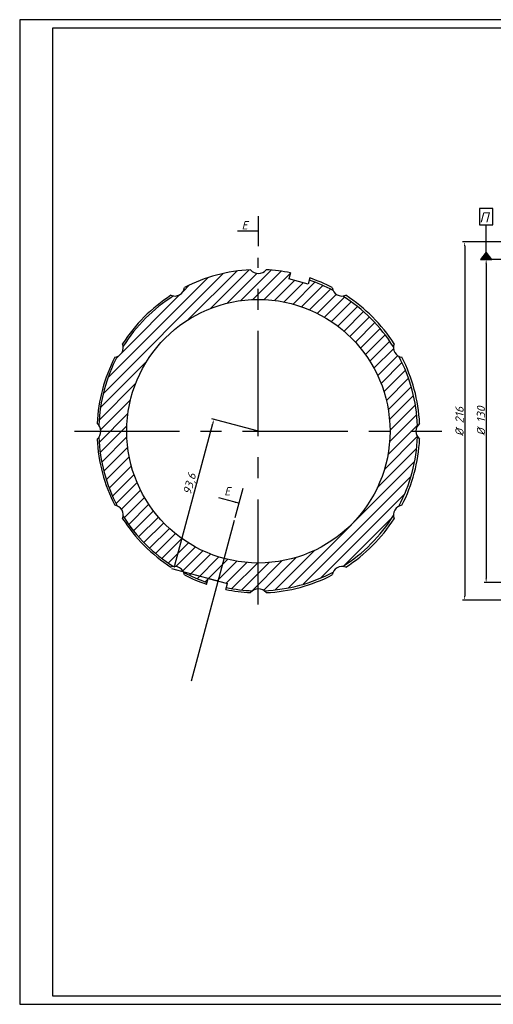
# Model space of a CAD drawing. Header units: millimetres. Extents: x 251 to 1597, y -308 to 286.
# Tile 2 of 7: x 756 to 1042, y -308 to 286. Entities that reach past the tile are written whole.
import ezdxf

# ---------------------------------------------------------------- set-up
doc = ezdxf.new("R2010")
doc.units = ezdxf.units.MM
doc.linetypes.add('CENTERX2', pattern=[101.6, 63.5, -12.7, 12.7, -12.7])
for name, color, linetype in [('Основной', 7, 'Continuous'), ('Ось', 3, 'CENTERX2'), ('Размерный', 1, 'Continuous'), ('Текст', 5, 'Continuous'), ('Штриховка', 191, 'Continuous')]:
    doc.layers.add(name, color=color, linetype=linetype)
doc.styles.add('ROMANS', font='romans.shx', dxfattribs={"oblique": 15, "height": 5})
doc.dimstyles.new('ISO-25', dxfattribs={"dimtxt": 2.5, "dimasz": 2.5, "dimexe": 1.25, "dimexo": 0.625, "dimtad": 1, "dimtxsty": 'Standard', "dimcen": 2.5, "dimadec": 0, "dimazin": 0, "dimtfac": 1, "dimtmove": 0, "dimatfit": 3, "dimfxl": 0, "dimarcsym": 0})

# ---------------------------------------------------------------- blocks, each defined once
blk = doc.blocks.new('*D27')
at = {"layer": 'Defpoints', "color": 0}
for p in [(1075.74, 151.95), (1025.07, -64.05), (1075.74, -64.05)]:
    blk.add_point(p, dxfattribs=at)
at = {"layer": 'Размерный', "color": 0, "lineweight": -2}
for p, q in [((1075.12, 151.95), (1023.82, 151.95)), ((1025.07, 149.45), (1025.07, -61.55)), ((1075.12, -64.05), (1023.82, -64.05))]:
    blk.add_line(p, q, dxfattribs=at)
at = {"layer": 'Размерный', "color": 0}
for points in [[(1024.65, 149.45), (1025.49, 149.45), (1025.07, 151.95)], [(1024.65, -61.55), (1025.49, -61.55), (1025.07, -64.05)]]:
    blk.add_solid(points, dxfattribs=at)
at = {"layer": 'Размерный', "color": 5, "insert": (1021.94, 43.63), "char_height": 5, "attachment_point": 5, "rotation": 90, "style": 'ROMANS'}
blk.add_mtext('%%c 216', dxfattribs=at)
blk = doc.blocks.new('*D28')
at = {"layer": 'Defpoints', "color": 0}
for p in [(873.63, 44.94), (900.32, 37.79), (876.1, -52.6)]:
    blk.add_point(p, dxfattribs=at)
at = {"layer": 'Размерный', "color": 0, "lineweight": -2}
for p, q in [((850.06, -43.04), (872.98, 42.52)), ((899.71, 37.95), (872.42, 45.26)), ((875.49, -52.44), (848.2, -45.13))]:
    blk.add_line(p, q, dxfattribs=at)
at = {"layer": 'Размерный', "color": 0}
for points in [[(872.58, 42.63), (873.39, 42.42), (873.63, 44.94)], [(849.66, -42.93), (850.46, -43.14), (849.41, -45.45)]]:
    blk.add_solid(points, dxfattribs=at)
at = {"layer": 'Размерный', "color": 5, "insert": (859.44, 5.88), "char_height": 5, "attachment_point": 5, "rotation": 75, "style": 'ROMANS'}
blk.add_mtext('93,6', dxfattribs=at)
blk = doc.blocks.new('*D31')
at = {"layer": 'Defpoints', "color": 0}
for p in [(1137.05, 141.44), (1038.06, -53.54), (1137.03, -53.54)]:
    blk.add_point(p, dxfattribs=at)
at = {"layer": 'Размерный', "color": 0, "lineweight": -2}
for p, q in [((1136.43, 141.44), (1036.81, 141.44)), ((1038.06, 138.94), (1038.06, -51.04)), ((1136.41, -53.54), (1036.81, -53.54))]:
    blk.add_line(p, q, dxfattribs=at)
at = {"layer": 'Размерный', "color": 0}
for points in [[(1037.64, 138.94), (1038.47, 138.94), (1038.06, 141.44)], [(1037.64, -51.04), (1038.47, -51.04), (1038.06, -53.54)]]:
    blk.add_solid(points, dxfattribs=at)
at = {"layer": 'Размерный', "color": 5, "insert": (1034.93, 43.95), "char_height": 5, "attachment_point": 5, "rotation": 90, "style": 'ROMANS'}
blk.add_mtext('%%c 130', dxfattribs=at)

msp = doc.modelspace()

# ---------------------------------------------------------------- hatches: boundary and pattern name
at = {"layer": 'Размерный'}
msp.add_hatch(color=256, dxfattribs=at).paths.add_polyline_path([(1034.623, 141.439), (1041.488, 141.439), (1038.056, 145.751)])
at = {"layer": 'Штриховка'}
h = msp.add_hatch(dxfattribs=at)
h.set_pattern_fill('ANSI31', color=256, scale=1.5, style=0)
h.set_pattern_definition([(45, (-801.3363, -604.7364), (-3.367596, 3.367596), [])])
h.paths.add_polyline_path([(900.317, 117.288), (900.317, 132.89, -0.2227413), (895.765, 135.174, 0.1071294), (855.866, 124.483, -0.4063552), (849.228, 119.384, 0.1127348), (818.872, 89.117, -0.3395055), (815.214, 82.792, 0.1125235), (804.117, 41.468, -0.1665634), (805.378, 37.788), (820.978, 37.788, -0.4136218)])
h.paths.add_polyline_path([(951.448, 119.358, -0.3066249), (945.627, 122.729, 0.0410716), (931.133, 128.993), (930.488, 126.584), (924.537, 128.178), (920.904, 114.619, -0.3399985), (979.978, 37.788), (995.577, 37.788, -0.1439771), (996.532, 41.036, 0.1142413), (985.317, 82.988, -0.2974523), (982.042, 88.67, 0.1139909)])
h.paths.add_polyline_path([(920.904, 114.619), (924.537, 128.178), (918.897, 129.69), (919.875, 133.339, 0.0379992), (905.191, 135.174, -0.2368373), (900.317, 132.89), (900.317, 117.288, -0.0655608)])
h.paths.add_polyline_path([(996.532, 34.54, -0.1439771), (995.577, 37.788), (979.978, 37.788, -0.4148055), (900.317, -41.712), (900.317, -57.314, -0.1620409), (903.943, -58.414, 0.113573), (945.627, -47.153, -0.3066249), (951.448, -43.781, 0.1139909), (982.042, -13.094, -0.2974523), (985.317, -7.412, 0.1142413)])
h.paths.add_polyline_path([(849.228, -43.808, -0.3308806), (855.432, -47.378, 0.0398216), (869.501, -53.417), (870.146, -51.008), (876.097, -52.602), (879.752, -38.963, -0.3389102), (820.978, 37.788), (805.378, 37.788, -0.1665634), (804.117, 34.108, 0.1125235), (815.214, -7.216, -0.3395055), (818.872, -13.541, 0.1127348)])
h.paths.add_polyline_path([(881.738, -54.114), (881.087, -56.542, 0.0416759), (896.997, -58.425, -0.1491415), (900.317, -57.314), (900.317, -41.712, -0.0655262), (879.752, -38.963), (876.097, -52.602)])

# ---------------------------------------------------------------- linework, layer by layer
msp.add_lwpolyline([(756.319, -307.942), (1597.319, -307.942), (1597.319, 286.058), (756.319, 286.058)], close=True)
msp.add_lwpolyline([(776.319, -302.942), (776.319, 281.058), (1592.319, 281.058), (1592.319, -302.942), (776.319, -302.942)])
at = {"layer": 'Основной'}
for p, q in [((919.875, 133.339), (918.897, 129.69)), ((930.488, 126.584), (918.897, 129.69)), ((931.466, 130.233), (930.488, 126.584)), ((869.187, -54.587), (870.146, -51.008)), ((870.146, -51.008), (881.738, -54.114)), ((880.773, -57.712), (881.738, -54.114))]:
    msp.add_line(p, q, dxfattribs=at)
msp.add_circle((900.478, 37.788), 79.5, dxfattribs=at)
for centre, radius, start, end in [((900.478, 37.788), 97.5, 92.770513, 117.229487), ((900.478, 138.888), 6, 218.237168, 321.762832), ((900.478, 37.788), 97.5, 78.5249, 87.229487), ((900.317, 37.788), 96.27, 61.923309, 71.330939), ((900.478, 37.788), 97.5, 62.770513, 71.468654), ((900.478, 37.788), 97.5, 122.770513, 147.229487), ((900.317, 37.788), 96.27, 122.051506, 147.779781), ((849.928, 125.343), 6, 248.237168, 351.762832), ((951.028, 125.343), 6, 188.237168, 291.762832), ((900.317, 37.788), 96.27, 31.906607, 57.919125), ((900.478, 37.788), 97.5, 32.770513, 57.229487), ((812.923, 88.338), 6, 278.237168, 21.762832), ((988.033, 88.338), 6, 158.237168, 261.762832), ((900.478, 37.788), 97.5, 152.770513, 177.229487), ((900.317, 37.788), 96.27, 152.12905, 177.809517), ((900.317, 37.788), 96.27, 1.933305, 28.002474), ((900.478, 37.788), 97.5, 2.770513, 27.229487), ((799.378, 37.788), 6, 308.237168, 51.762832), ((1001.577, 37.788), 6, 128.237168, 231.762832), ((900.478, 37.788), 97.5, 182.770513, 207.229487), ((900.317, 37.788), 96.27, 182.190483, 207.87095), ((900.317, 37.788), 96.27, 331.997526, 358.066695), ((900.478, 37.788), 97.5, 332.770513, 357.229487), ((812.923, -12.762), 6, 338.237168, 81.762832), ((988.033, -12.762), 6, 98.237168, 201.762832), ((900.478, 37.788), 97.5, 212.770513, 237.229487), ((900.317, 37.788), 96.27, 212.220219, 237.948494), ((900.317, 37.788), 96.27, 302.080875, 328.093393), ((900.478, 37.788), 97.5, 302.770513, 327.229487), ((849.928, -49.767), 6, 8.237168, 111.762832), ((900.317, 37.788), 96.27, 242.209322, 251.330939), ((900.317, 37.788), 96.27, 272.158741, 298.076691), ((951.028, -49.767), 6, 68.237168, 171.762832), ((900.478, 37.788), 97.5, 242.770513, 251.285913), ((900.478, 37.788), 97.5, 272.770513, 297.229487), ((900.478, 37.788), 97.5, 258.342197, 267.229487), ((900.317, 37.788), 96.27, 258.477467, 268.023345), ((900.478, -63.312), 6, 38.237168, 141.762832)]:
    msp.add_arc(centre, radius, start, end, dxfattribs=at)
at = {"layer": 'Ось'}
for p, q in [((900.317, -66.827), (900.317, 142.403)), ((789.341, 37.788), (1011.293, 37.788))]:
    msp.add_line(p, q, dxfattribs=at)
at = {"layer": 'Ось', "linetype": 'ByBlock'}
msp.add_line((885.868, -16.136), (859.906, -113.028), dxfattribs=at)
at = {"layer": 'Размерный', "lineweight": 30}
for p, q in [((900.296, 167.583), (900.317, 149.382)), ((891.032, 3.135), (886.321, -14.445))]:
    msp.add_line(p, q, dxfattribs=at)
at = {"layer": 'Размерный'}
msp.add_line((1038.056, 145.751), (1038.056, 162.288), dxfattribs=at)
for points in [[(1033.937, 162.288), (1042.175, 162.288), (1042.175, 172.167), (1033.937, 172.167)], [(1038.056, 145.751), (1034.623, 141.439), (1041.488, 141.439)]]:
    msp.add_lwpolyline(points, close=True, dxfattribs=at)

# ---------------------------------------------------------------- texts
at = {"layer": 'Текст', "color": 5, "style": 'ROMANS', "oblique": 15}
msp.add_text('П', height=6, dxfattribs=at).set_placement((1033.982, 163.769))
at = {"layer": 'Текст', "style": 'ROMANS', "oblique": 15}
for p in [(890.297, 159.543), (879.809, -0.961)]:
    msp.add_text('Е', height=5, dxfattribs=at).set_placement(p)

# ---------------------------------------------------------------- dimensions: what is measured, and where the dimension line sits
at = {"layer": 'Размерный'}
for base, p1, p2, text, picture, middle in [((1025.069, -64.051), (1075.745, 151.949), (1075.745, -64.051), '%%c <>', '*D27', (1025.069, 43.626)), ((1038.056, -53.542), (1137.053, 141.439), (1137.031, -53.542), '%%c 130', '*D31', (1038.056, 43.949))]:
    dim = msp.add_linear_dim(base=base, p1=p1, p2=p2, angle=90, text=text, dimstyle='ISO-25', override={"dimtxsty": 'ROMANS', "dimclrt": 5}, dxfattribs=at)
    dim.commit()
    dim.dimension.update_dxf_attribs({"geometry": picture, "text_midpoint": middle, "dimtype": 160})
dim = msp.add_linear_dim(base=(873.63, 44.939), p1=(876.097, -52.602), p2=(900.317, 37.788), angle=75, dimstyle='ISO-25', override={"dimtxt": 4, "dimdec": 1, "dimtxsty": 'ROMANS', "dimclrt": 5}, dxfattribs=at)
dim.commit()
dim.dimension.update_dxf_attribs({"geometry": '*D28', "text_midpoint": (862.916, 4.95), "dimtype": 161})

# ---------------------------------------------------------------- leaders
for points in [[(900.306, 158.482), (887.888, 158.468)], [(888.677, -5.655), (876.682, -2.441)]]:
    msp.add_leader(points, dimstyle='ISO-25', override={"dimgap": 0.625, "dimtad": 0}, dxfattribs=at)

doc.saveas('drawing.dxf')
